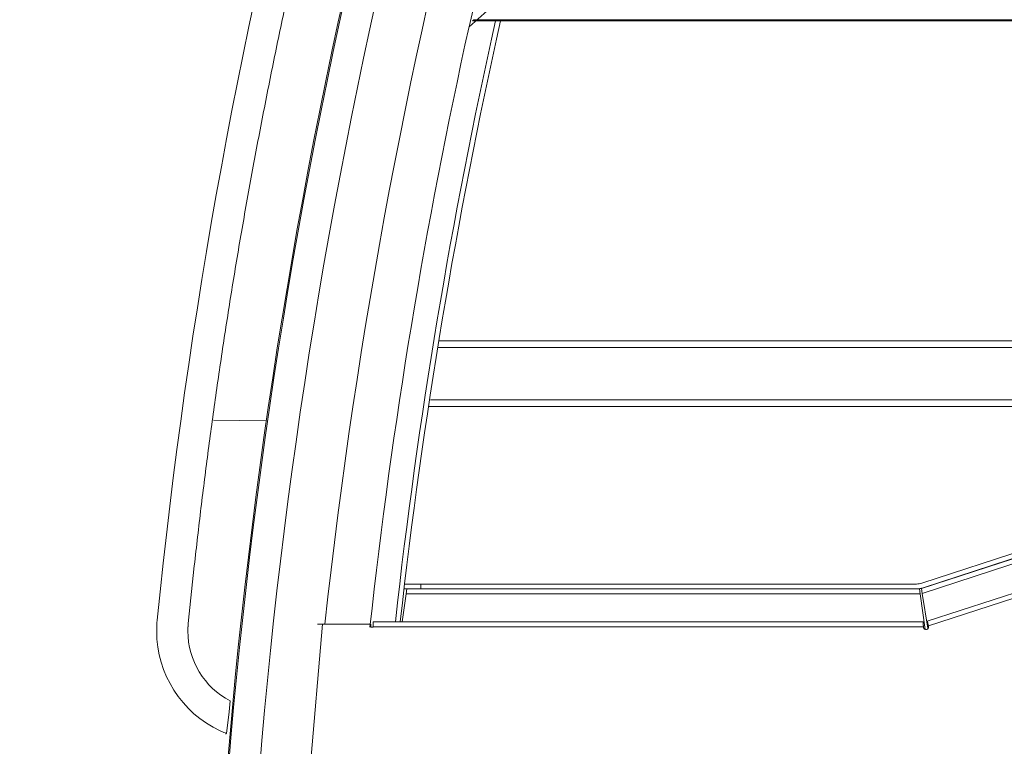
# Model space of a CAD drawing. Extents: x 0 to 59450, y 0 to 42050.
# Tile 207 of 256: x 34003 to 34602, y 30416 to 30858. Entities that reach past the tile are written whole.
import ezdxf

# ---------------------------------------------------------------- set-up
doc = ezdxf.new("R2010")
doc.units = 0
doc.header["$LTSCALE"] = 20
doc.header["$MEASUREMENT"] = 0
doc.layers.get('0').update_dxf_attribs({"linetype": 'CONTINUOUS'})
doc.layers.get('Defpoints').update_dxf_attribs({"linetype": 'CONTINUOUS'})
doc.dimstyles.new('DXF001', dxfattribs={"dimtxt": 3.1, "dimasz": 2, "dimexe": 2, "dimexo": 0.8, "dimgap": 0.09, "dimtad": 1, "dimdsep": 46, "dimtxsty": 'STANDARD', "dimcen": 0.09, "dimazin": 2, "dimtfac": 0.645161, "dimtdec": 4, "dimtmove": 0, "dimatfit": 3, "dimfxl": 1, "dimtvp": 0.66129, "dimtolj": 1, "dimtzin": 0, "dimarcsym": 0})

# ---------------------------------------------------------------- blocks, each defined once
blk = doc.blocks.new('_OPEN')
at = {"color": 0, "linetype": 'ByBlock', "lineweight": -2}
for p, q in [((-1, 0.166667), (0, 0)), ((0, 0), (-1, -0.166667)), ((0, 0), (-1, 0))]:
    blk.add_line(p, q, dxfattribs=at)
blk = doc.blocks.new('*D34')
at = {"color": 0, "linetype": 'Continuous', "lineweight": -2}
for p, q in [((37703.91, 31923.5), (32998.91, 31923.5)), ((33000.91, 29945.5), (33000.91, 31921.5)), ((35949.44, 29943.5), (32998.91, 29943.5))]:
    blk.add_line(p, q, dxfattribs=at)
at = {"layer": 'Defpoints', "color": 0, "linetype": 'Continuous'}
for p in [(33000.91, 31923.5), (37704.71, 31923.5), (35950.24, 29943.5)]:
    blk.add_point(p, dxfattribs=at)
at = {"color": 0, "linetype": 'Continuous', "lineweight": -2, "xscale": 2, "yscale": 2, "zscale": 2}
for p, rotation in [((33000.91, 31923.5), 90), ((33000.91, 29943.5), 270)]:
    blk.add_blockref('_OPEN', p, dxfattribs=dict(at, rotation=rotation))
at = {"color": 0, "linetype": 'Continuous', "lineweight": 13, "insert": (32960.82, 31107.4), "char_height": 80, "attachment_point": 5, "rotation": 90}
blk.add_mtext('\\A1;\\A1;1980', dxfattribs=at)

msp = doc.modelspace()

# ---------------------------------------------------------------- linework, layer by layer
at = {"color": 3, "linetype": 'Continuous', "lineweight": 13}
for p, q in [((34276.416, 30853.692), (34289.213, 30865.03)), ((34279.122, 30857.939), (34278.341, 30857.316)), ((34278.341, 30857.316), (35077.43, 30857.316)), ((34279.122, 30857.939), (35076.81, 30857.939)), ((35056.789, 30675.891), (34551.809, 30511.813)), ((34551.889, 30514.993), (35052.74, 30677.73)), ((34552.786, 30512.235), (35052.74, 30674.68)), ((34552.284, 30508.813), (35056.789, 30672.736)), ((34993.567, 30658.504), (34257.381, 30658.504)), ((34257.847, 30662.504), (34999.122, 30662.504)), ((35074.777, 30660.706), (34555.254, 30491.903)), ((34555.945, 30488.973), (35075.704, 30657.853)), ((34882.773, 30622.504), (34251.566, 30622.504)), ((34895.083, 30626.504), (34252.775, 30626.504)), ((34152.808, 30613.724), (34120.695, 30614.155)), ((34105.277, 30490.564), (34108.964, 30525.621)), ((34237.034, 30514.504), (34246.867, 30514.504)), ((34246.867, 30514.504), (34548.799, 30514.504)), ((34246.867, 30511.604), (34246.867, 30514.504)), ((34237.965, 30508.504), (34235.576, 30491.505)), ((34236.692, 30511.604), (34246.867, 30511.604)), ((34238.387, 30511.504), (34237.965, 30508.504)), ((34237.965, 30508.504), (34550.994, 30508.504)), ((34550.572, 30511.504), (34238.387, 30511.504)), ((34246.867, 30511.604), (34548.799, 30511.604)), ((34548.799, 30511.604), (34548.799, 30511.504)), ((34550.994, 30508.504), (34550.572, 30511.504)), ((34554.043, 30486.804), (34550.994, 30508.504)), ((34551.809, 30511.813), (34552.284, 30508.813)), ((34555.638, 30487.642), (34552.284, 30508.813)), ((34552.786, 30512.235), (34552.816, 30512.14)), ((34105.191, 30489.599), (34105.202, 30489.739)), ((34157.143, 30143.504), (34186.942, 30490.004)), ((34184.817, 30490.051), (34183.942, 30490.127)), ((34184.882, 30490.052), (34184.817, 30490.052)), ((34184.964, 30490.051), (34184.932, 30490.051)), ((34184.991, 30490.05), (34184.964, 30490.051)), ((34185.02, 30490.05), (34184.991, 30490.05)), ((34185.051, 30490.05), (34185.02, 30490.05)), ((34185.082, 30490.049), (34185.051, 30490.05)), ((34185.113, 30490.049), (34185.082, 30490.049)), ((34185.144, 30490.048), (34185.113, 30490.049)), ((34185.176, 30490.048), (34185.144, 30490.048)), ((34185.208, 30490.047), (34185.176, 30490.048)), ((34185.24, 30490.047), (34185.208, 30490.047)), ((34185.273, 30490.046), (34185.24, 30490.047)), ((34185.306, 30490.045), (34185.273, 30490.046)), ((34185.339, 30490.045), (34185.306, 30490.045)), ((34185.372, 30490.044), (34185.339, 30490.045)), ((34185.406, 30490.044), (34185.372, 30490.044)), ((34185.44, 30490.043), (34185.406, 30490.044)), ((34185.474, 30490.042), (34185.44, 30490.043)), ((34185.509, 30490.041), (34185.474, 30490.042)), ((34185.543, 30490.041), (34185.509, 30490.041)), ((34185.578, 30490.04), (34185.543, 30490.041)), ((34185.613, 30490.039), (34185.578, 30490.04)), ((34185.649, 30490.038), (34185.613, 30490.039)), ((34185.684, 30490.038), (34185.649, 30490.038)), ((34185.72, 30490.037), (34185.684, 30490.038)), ((34185.756, 30490.036), (34185.72, 30490.037)), ((34185.793, 30490.035), (34185.756, 30490.036)), ((34185.829, 30490.034), (34185.793, 30490.035)), ((34185.866, 30490.033), (34185.829, 30490.034)), ((34185.902, 30490.032), (34185.866, 30490.033)), ((34185.939, 30490.031), (34185.902, 30490.032)), ((34185.977, 30490.031), (34185.939, 30490.031)), ((34186.014, 30490.03), (34185.977, 30490.031)), ((34186.051, 30490.029), (34186.014, 30490.03)), ((34186.089, 30490.028), (34186.051, 30490.029)), ((34186.127, 30490.027), (34186.089, 30490.028)), ((34186.165, 30490.026), (34186.127, 30490.027)), ((34186.203, 30490.025), (34186.165, 30490.026)), ((34186.241, 30490.024), (34186.203, 30490.025)), ((34186.279, 30490.022), (34186.241, 30490.024)), ((34186.318, 30490.021), (34186.279, 30490.022)), ((34186.356, 30490.02), (34186.318, 30490.021)), ((34186.395, 30490.019), (34186.356, 30490.02)), ((34186.433, 30490.018), (34186.395, 30490.019)), ((34186.472, 30490.017), (34186.433, 30490.018)), ((34186.511, 30490.016), (34186.472, 30490.017)), ((34186.55, 30490.015), (34186.511, 30490.016)), ((34186.589, 30490.014), (34186.55, 30490.015)), ((34186.628, 30490.013), (34186.589, 30490.014)), ((34186.667, 30490.011), (34186.628, 30490.013)), ((34186.706, 30490.01), (34186.667, 30490.011)), ((34186.745, 30490.009), (34186.706, 30490.01)), ((34186.784, 30490.008), (34186.745, 30490.009)), ((34186.823, 30490.007), (34186.784, 30490.008)), ((34186.863, 30490.006), (34186.823, 30490.007)), ((34186.902, 30490.004), (34186.863, 30490.006)), ((34186.941, 30490.003), (34186.902, 30490.004)), ((34216.426, 30490.004), (34186.942, 30490.004)), ((34216.426, 30488.261), (34216.426, 30490.004)), ((34217.803, 30491.504), (34217.803, 30488.504)), ((34552.734, 30491.504), (34217.803, 30491.504)), ((34552.736, 30491.46), (34552.736, 30491.456)), ((34552.736, 30491.456), (34552.737, 30491.452)), ((34552.737, 30491.452), (34552.737, 30491.448)), ((34552.737, 30491.448), (34552.737, 30491.443)), ((34552.737, 30491.443), (34552.737, 30491.439)), ((34552.737, 30491.439), (34552.737, 30491.434)), ((34552.737, 30491.434), (34552.737, 30491.429)), ((34552.737, 30491.429), (34552.737, 30491.424)), ((34552.737, 30491.424), (34552.737, 30491.419)), ((34552.737, 30491.419), (34552.737, 30491.414)), ((34552.737, 30491.414), (34552.737, 30491.408)), ((34552.737, 30491.408), (34552.738, 30491.403)), ((34552.738, 30491.403), (34552.738, 30491.397)), ((34552.738, 30491.397), (34552.738, 30491.391)), ((34552.738, 30491.391), (34552.738, 30491.385)), ((34552.738, 30491.385), (34552.738, 30491.378)), ((34552.738, 30491.378), (34552.738, 30491.372)), ((34552.738, 30491.372), (34552.738, 30491.365)), ((34552.738, 30491.365), (34552.738, 30491.358)), ((34552.738, 30491.358), (34552.738, 30491.351)), ((34552.738, 30491.351), (34552.738, 30491.344)), ((34552.738, 30491.344), (34552.739, 30491.337)), ((34552.739, 30491.337), (34552.739, 30491.33)), ((34552.739, 30491.33), (34552.739, 30491.322)), ((34552.739, 30491.322), (34552.739, 30491.314)), ((34552.739, 30491.314), (34552.739, 30491.306)), ((34552.739, 30491.306), (34552.739, 30491.298)), ((34552.739, 30491.298), (34552.739, 30491.29)), ((34552.739, 30491.29), (34552.739, 30491.282)), ((34552.739, 30491.282), (34552.739, 30491.273)), ((34552.739, 30491.273), (34552.739, 30491.265)), ((34552.739, 30491.265), (34552.739, 30491.256)), ((34552.739, 30491.256), (34552.74, 30491.247)), ((34552.74, 30491.247), (34552.74, 30491.238)), ((34552.74, 30491.238), (34552.74, 30491.229)), ((34552.74, 30491.229), (34552.74, 30491.219)), ((34552.74, 30491.219), (34552.74, 30491.21)), ((34552.74, 30491.21), (34552.74, 30491.2)), ((34552.74, 30491.2), (34552.74, 30491.19)), ((34552.74, 30491.19), (34552.74, 30491.18)), ((34552.74, 30491.18), (34552.74, 30491.17)), ((34552.74, 30491.17), (34552.74, 30491.159)), ((34552.74, 30491.159), (34552.741, 30491.149)), ((34552.741, 30491.149), (34552.741, 30491.138)), ((34552.741, 30491.138), (34552.741, 30491.128)), ((34552.741, 30491.128), (34552.741, 30491.117)), ((34552.741, 30491.117), (34552.741, 30491.106)), ((34552.741, 30491.106), (34552.741, 30491.094)), ((34552.741, 30491.094), (34552.741, 30491.083)), ((34552.741, 30491.083), (34552.741, 30491.072)), ((34552.741, 30491.072), (34552.741, 30491.06)), ((34552.741, 30491.06), (34552.741, 30491.048)), ((34552.741, 30491.048), (34552.742, 30491.036)), ((34552.742, 30491.036), (34552.742, 30491.024)), ((34552.742, 30491.024), (34552.742, 30491.012)), ((34552.742, 30491.012), (34552.742, 30491)), ((34552.742, 30491), (34552.742, 30490.987)), ((34552.742, 30490.987), (34552.742, 30490.975)), ((34552.742, 30490.975), (34552.742, 30490.962)), ((34552.742, 30490.962), (34552.742, 30490.949)), ((34552.742, 30490.949), (34552.742, 30490.936)), ((34552.742, 30490.936), (34552.742, 30490.923)), ((34552.742, 30490.923), (34552.742, 30490.91)), ((34552.742, 30490.91), (34552.743, 30490.896)), ((34552.743, 30490.896), (34552.743, 30490.883)), ((34552.743, 30490.883), (34552.743, 30490.869)), ((34552.743, 30490.869), (34552.743, 30490.855)), ((34552.743, 30490.855), (34552.743, 30490.841)), ((34552.743, 30490.841), (34552.743, 30490.827)), ((34552.743, 30490.827), (34552.743, 30490.813)), ((34552.743, 30490.813), (34552.743, 30490.799)), ((34552.743, 30490.799), (34552.743, 30490.784)), ((34552.743, 30490.784), (34552.743, 30490.77)), ((34552.743, 30490.77), (34552.744, 30490.755)), ((34552.744, 30490.755), (34552.744, 30490.74)), ((34552.744, 30490.74), (34552.744, 30490.725)), ((34552.744, 30490.725), (34552.744, 30490.71)), ((34552.744, 30490.71), (34552.744, 30490.695)), ((34552.744, 30490.695), (34552.744, 30490.68)), ((34552.744, 30490.68), (34552.744, 30490.664)), ((34552.744, 30490.664), (34552.744, 30490.648)), ((34552.744, 30490.648), (34552.744, 30490.635)), ((34552.744, 30490.635), (34552.745, 30490.617)), ((34552.745, 30490.589), (34552.746, 30490.552)), ((34552.752, 30490.5), (34552.751, 30490.507)), ((34552.754, 30490.491), (34552.752, 30490.5)), ((34552.755, 30490.482), (34552.754, 30490.491)), ((34552.756, 30490.473), (34552.755, 30490.482)), ((34552.757, 30490.464), (34552.756, 30490.473)), ((34552.759, 30490.455), (34552.757, 30490.464)), ((34552.76, 30490.446), (34552.759, 30490.455)), ((34552.761, 30490.437), (34552.76, 30490.446)), ((34552.762, 30490.427), (34552.761, 30490.437)), ((34552.764, 30490.418), (34552.762, 30490.427)), ((34552.765, 30490.409), (34552.764, 30490.418)), ((34552.766, 30490.4), (34552.765, 30490.409)), ((34552.767, 30490.39), (34552.766, 30490.4)), ((34552.769, 30490.381), (34552.767, 30490.39)), ((34552.77, 30490.372), (34552.769, 30490.381)), ((34552.771, 30490.362), (34552.77, 30490.372)), ((34552.772, 30490.353), (34552.771, 30490.362)), ((34552.774, 30490.344), (34552.772, 30490.353)), ((34552.775, 30490.334), (34552.774, 30490.344)), ((34552.776, 30490.325), (34552.775, 30490.334)), ((34552.778, 30490.315), (34552.776, 30490.325)), ((34552.779, 30490.306), (34552.778, 30490.315)), ((34552.78, 30490.296), (34552.779, 30490.306)), ((34552.781, 30490.286), (34552.78, 30490.296)), ((34552.783, 30490.277), (34552.781, 30490.286)), ((34552.784, 30490.267), (34552.783, 30490.277)), ((34552.785, 30490.258), (34552.784, 30490.267)), ((34552.786, 30490.248), (34552.785, 30490.258)), ((34552.788, 30490.238), (34552.786, 30490.248)), ((34552.789, 30490.229), (34552.788, 30490.238)), ((34552.79, 30490.219), (34552.789, 30490.229)), ((34552.791, 30490.209), (34552.79, 30490.219)), ((34552.793, 30490.199), (34552.791, 30490.209)), ((34552.794, 30490.19), (34552.793, 30490.199)), ((34552.795, 30490.18), (34552.794, 30490.19)), ((34552.796, 30490.17), (34552.795, 30490.18)), ((34552.798, 30490.16), (34552.796, 30490.17)), ((34552.799, 30490.15), (34552.798, 30490.16)), ((34552.8, 30490.14), (34552.799, 30490.15)), ((34552.801, 30490.13), (34552.8, 30490.14)), ((34552.803, 30490.12), (34552.801, 30490.13)), ((34552.804, 30490.11), (34552.803, 30490.12)), ((34552.805, 30490.1), (34552.804, 30490.11)), ((34552.806, 30490.09), (34552.805, 30490.1)), ((34552.808, 30490.08), (34552.806, 30490.09)), ((34552.809, 30490.07), (34552.808, 30490.08)), ((34552.81, 30490.06), (34552.809, 30490.07)), ((34552.811, 30490.05), (34552.81, 30490.06)), ((34552.812, 30490.04), (34552.811, 30490.05)), ((34552.814, 30490.03), (34552.812, 30490.04)), ((34552.815, 30490.02), (34552.814, 30490.03)), ((34552.816, 30490.009), (34552.815, 30490.02)), ((34552.817, 30489.999), (34552.816, 30490.009)), ((34552.819, 30489.989), (34552.817, 30489.999)), ((34552.82, 30489.979), (34552.819, 30489.989)), ((34552.821, 30489.968), (34552.82, 30489.979)), ((34552.822, 30489.958), (34552.821, 30489.968)), ((34552.824, 30489.948), (34552.822, 30489.958)), ((34552.825, 30489.937), (34552.824, 30489.948)), ((34552.826, 30489.927), (34552.825, 30489.937)), ((34552.827, 30489.917), (34552.826, 30489.927)), ((34552.829, 30489.906), (34552.827, 30489.917)), ((34552.83, 30489.896), (34552.829, 30489.906)), ((34552.831, 30489.885), (34552.83, 30489.896)), ((34552.832, 30489.875), (34552.831, 30489.885)), ((34552.834, 30489.864), (34552.832, 30489.875)), ((34552.835, 30489.854), (34552.834, 30489.864)), ((34552.836, 30489.843), (34552.835, 30489.854)), ((34552.837, 30489.833), (34552.836, 30489.843)), ((34552.839, 30489.822), (34552.837, 30489.833)), ((34552.84, 30489.811), (34552.839, 30489.822)), ((34552.841, 30489.801), (34552.84, 30489.811)), ((34552.842, 30489.79), (34552.841, 30489.801)), ((34552.844, 30489.779), (34552.842, 30489.79)), ((34552.845, 30489.769), (34552.844, 30489.779)), ((34552.846, 30489.758), (34552.845, 30489.769)), ((34552.847, 30489.747), (34552.846, 30489.758)), ((34552.849, 30489.736), (34552.847, 30489.747)), ((34552.85, 30489.726), (34552.849, 30489.736)), ((34552.851, 30489.715), (34552.85, 30489.726)), ((34552.852, 30489.704), (34552.851, 30489.715)), ((34552.854, 30489.693), (34552.852, 30489.704)), ((34552.855, 30489.682), (34552.854, 30489.693)), ((34552.856, 30489.671), (34552.855, 30489.682)), ((34552.857, 30489.66), (34552.856, 30489.671)), ((34552.859, 30489.649), (34552.857, 30489.66)), ((34552.86, 30489.638), (34552.859, 30489.649)), ((34552.861, 30489.627), (34552.86, 30489.638)), ((34552.862, 30489.616), (34552.861, 30489.627)), ((34552.864, 30489.605), (34552.862, 30489.616)), ((34552.865, 30489.594), (34552.864, 30489.605)), ((34552.866, 30489.583), (34552.865, 30489.594)), ((34552.867, 30489.572), (34552.866, 30489.583)), ((34552.869, 30489.561), (34552.867, 30489.572)), ((34552.87, 30489.549), (34552.869, 30489.561)), ((34552.871, 30489.538), (34552.87, 30489.549)), ((34552.872, 30489.527), (34552.871, 30489.538)), ((34552.874, 30489.516), (34552.872, 30489.527)), ((34552.875, 30489.504), (34552.874, 30489.516)), ((34552.876, 30489.493), (34552.875, 30489.504)), ((34552.877, 30489.482), (34552.876, 30489.493)), ((34552.879, 30489.47), (34552.877, 30489.482)), ((34552.88, 30489.459), (34552.879, 30489.47)), ((34552.881, 30489.448), (34552.88, 30489.459)), ((34552.882, 30489.437), (34552.881, 30489.448)), ((34552.884, 30489.425), (34552.882, 30489.437)), ((34552.885, 30489.414), (34552.884, 30489.425)), ((34552.886, 30489.402), (34552.885, 30489.414)), ((34552.887, 30489.391), (34552.886, 30489.402)), ((34552.889, 30489.38), (34552.887, 30489.391)), ((34552.89, 30489.368), (34552.889, 30489.38)), ((34552.891, 30489.357), (34552.89, 30489.368)), ((34552.892, 30489.346), (34552.891, 30489.357)), ((34552.894, 30489.334), (34552.892, 30489.346)), ((34552.895, 30489.323), (34552.894, 30489.334)), ((34552.896, 30489.311), (34552.895, 30489.323)), ((34552.897, 30489.3), (34552.896, 30489.311)), ((34552.899, 30489.288), (34552.897, 30489.3)), ((34552.9, 30489.277), (34552.899, 30489.288)), ((34552.901, 30489.265), (34552.9, 30489.277)), ((34552.902, 30489.254), (34552.901, 30489.265)), ((34552.904, 30489.243), (34552.902, 30489.254)), ((34552.905, 30489.231), (34552.904, 30489.243)), ((34552.906, 30489.22), (34552.905, 30489.231)), ((34552.907, 30489.208), (34552.906, 30489.22)), ((34552.909, 30489.197), (34552.907, 30489.208)), ((34552.91, 30489.185), (34552.909, 30489.197)), ((34552.911, 30489.174), (34552.91, 30489.185)), ((34552.912, 30489.162), (34552.911, 30489.174)), ((34552.914, 30489.15), (34552.912, 30489.162)), ((34552.915, 30489.139), (34552.914, 30489.15)), ((34552.916, 30489.127), (34552.915, 30489.139)), ((34552.917, 30489.116), (34552.916, 30489.127)), ((34552.919, 30489.104), (34552.917, 30489.116)), ((34552.92, 30489.093), (34552.919, 30489.104)), ((34552.921, 30489.081), (34552.92, 30489.093)), ((34552.922, 30489.07), (34552.921, 30489.081)), ((34552.924, 30489.058), (34552.922, 30489.07)), ((34552.925, 30489.046), (34552.924, 30489.058)), ((34552.926, 30489.035), (34552.925, 30489.046)), ((34552.927, 30489.023), (34552.926, 30489.035)), ((34552.929, 30489.011), (34552.927, 30489.023)), ((34552.93, 30489), (34552.929, 30489.011)), ((34552.931, 30488.988), (34552.93, 30489)), ((34552.932, 30488.976), (34552.931, 30488.988)), ((34552.934, 30488.965), (34552.932, 30488.976)), ((34552.935, 30488.953), (34552.934, 30488.965)), ((34552.936, 30488.941), (34552.935, 30488.953)), ((34552.937, 30488.93), (34552.936, 30488.941)), ((34552.939, 30488.918), (34552.937, 30488.93)), ((34552.94, 30488.906), (34552.939, 30488.918)), ((34552.941, 30488.895), (34552.94, 30488.906)), ((34552.942, 30488.883), (34552.941, 30488.895)), ((34552.944, 30488.871), (34552.942, 30488.883)), ((34552.945, 30488.86), (34552.944, 30488.871)), ((34552.946, 30488.848), (34552.945, 30488.86)), ((34552.947, 30488.836), (34552.946, 30488.848)), ((34552.949, 30488.824), (34552.947, 30488.836)), ((34552.95, 30488.813), (34552.949, 30488.824)), ((34552.951, 30488.801), (34552.95, 30488.813)), ((34552.952, 30488.789), (34552.951, 30488.801)), ((34552.954, 30488.777), (34552.952, 30488.789)), ((34552.955, 30488.765), (34552.954, 30488.777)), ((34552.956, 30488.754), (34552.955, 30488.765)), ((34555.255, 30491.899), (34555.255, 30491.9)), ((34555.255, 30491.898), (34555.255, 30491.899)), ((34555.265, 30491.864), (34555.264, 30491.868)), ((34555.266, 30491.861), (34555.265, 30491.864)), ((34555.267, 30491.857), (34555.266, 30491.861)), ((34555.268, 30491.853), (34555.267, 30491.857)), ((34555.269, 30491.849), (34555.268, 30491.853)), ((34555.271, 30491.845), (34555.269, 30491.849)), ((34555.272, 30491.84), (34555.271, 30491.845)), ((34555.273, 30491.836), (34555.272, 30491.84)), ((34555.275, 30491.831), (34555.273, 30491.836)), ((34555.276, 30491.826), (34555.275, 30491.831)), ((34555.278, 30491.821), (34555.276, 30491.826)), ((34555.279, 30491.816), (34555.278, 30491.821)), ((34555.281, 30491.811), (34555.279, 30491.816)), ((34555.282, 30491.806), (34555.281, 30491.811)), ((34555.284, 30491.8), (34555.282, 30491.806)), ((34555.286, 30491.794), (34555.284, 30491.8)), ((34555.288, 30491.788), (34555.286, 30491.794)), ((34555.29, 30491.782), (34555.288, 30491.788)), ((34555.292, 30491.776), (34555.29, 30491.782)), ((34555.293, 30491.77), (34555.292, 30491.776)), ((34555.295, 30491.763), (34555.293, 30491.77)), ((34555.298, 30491.757), (34555.295, 30491.763)), ((34555.3, 30491.75), (34555.298, 30491.757)), ((34555.302, 30491.743), (34555.3, 30491.75)), ((34555.304, 30491.736), (34555.302, 30491.743)), ((34555.306, 30491.729), (34555.304, 30491.736)), ((34555.309, 30491.721), (34555.306, 30491.729)), ((34555.311, 30491.714), (34555.309, 30491.721)), ((34555.313, 30491.706), (34555.311, 30491.714)), ((34555.316, 30491.698), (34555.313, 30491.706)), ((34555.318, 30491.69), (34555.316, 30491.698)), ((34555.321, 30491.682), (34555.318, 30491.69)), ((34555.323, 30491.674), (34555.321, 30491.682)), ((34555.326, 30491.666), (34555.323, 30491.674)), ((34555.329, 30491.657), (34555.326, 30491.666)), ((34555.331, 30491.648), (34555.329, 30491.657)), ((34555.334, 30491.639), (34555.331, 30491.648)), ((34555.337, 30491.63), (34555.334, 30491.639)), ((34555.34, 30491.621), (34555.337, 30491.63)), ((34555.343, 30491.612), (34555.34, 30491.621)), ((34555.346, 30491.603), (34555.343, 30491.612)), ((34555.349, 30491.593), (34555.346, 30491.603)), ((34555.352, 30491.583), (34555.349, 30491.593)), ((34555.355, 30491.573), (34555.352, 30491.583)), ((34555.358, 30491.564), (34555.355, 30491.573)), ((34555.361, 30491.553), (34555.358, 30491.564)), ((34555.364, 30491.543), (34555.361, 30491.553)), ((34555.368, 30491.533), (34555.364, 30491.543)), ((34555.371, 30491.522), (34555.368, 30491.533)), ((34555.374, 30491.512), (34555.371, 30491.522)), ((34555.378, 30491.501), (34555.374, 30491.512)), ((34555.381, 30491.49), (34555.378, 30491.501)), ((34555.385, 30491.479), (34555.381, 30491.49)), ((34555.388, 30491.467), (34555.385, 30491.479)), ((34555.392, 30491.456), (34555.388, 30491.467)), ((34555.396, 30491.445), (34555.392, 30491.456)), ((34555.399, 30491.433), (34555.396, 30491.445)), ((34555.403, 30491.421), (34555.399, 30491.433)), ((34555.407, 30491.409), (34555.403, 30491.421)), ((34555.41, 30491.397), (34555.407, 30491.409)), ((34555.414, 30491.385), (34555.41, 30491.397)), ((34555.418, 30491.373), (34555.414, 30491.385)), ((34555.422, 30491.361), (34555.418, 30491.373)), ((34555.426, 30491.348), (34555.422, 30491.361)), ((34555.43, 30491.335), (34555.426, 30491.348)), ((34555.434, 30491.323), (34555.43, 30491.335)), ((34555.438, 30491.31), (34555.434, 30491.323)), ((34555.442, 30491.297), (34555.438, 30491.31)), ((34555.447, 30491.283), (34555.442, 30491.297)), ((34555.451, 30491.27), (34555.447, 30491.283)), ((34555.455, 30491.257), (34555.451, 30491.27)), ((34555.459, 30491.243), (34555.455, 30491.257)), ((34555.464, 30491.23), (34555.459, 30491.243)), ((34555.468, 30491.216), (34555.464, 30491.23)), ((34555.472, 30491.202), (34555.468, 30491.216)), ((34555.477, 30491.188), (34555.472, 30491.202)), ((34555.481, 30491.174), (34555.477, 30491.188)), ((34555.486, 30491.16), (34555.481, 30491.174)), ((34555.49, 30491.145), (34555.486, 30491.16)), ((34555.495, 30491.131), (34555.49, 30491.145)), ((34555.5, 30491.116), (34555.495, 30491.131)), ((34555.504, 30491.101), (34555.5, 30491.116)), ((34555.509, 30491.087), (34555.504, 30491.101)), ((34555.514, 30491.072), (34555.509, 30491.087)), ((34555.518, 30491.057), (34555.514, 30491.072)), ((34555.523, 30491.041), (34555.518, 30491.057)), ((34555.528, 30491.026), (34555.523, 30491.041)), ((34555.533, 30491.011), (34555.528, 30491.026)), ((34555.538, 30490.995), (34555.533, 30491.011)), ((34555.538, 30490.995), (34555.539, 30490.986)), ((34555.539, 30490.986), (34555.541, 30490.978)), ((34555.541, 30490.978), (34555.542, 30490.969)), ((34555.542, 30490.969), (34555.544, 30490.96)), ((34555.544, 30490.96), (34555.546, 30490.951)), ((34555.546, 30490.951), (34555.547, 30490.943)), ((34555.547, 30490.943), (34555.549, 30490.934)), ((34555.549, 30490.934), (34555.55, 30490.925)), ((34555.55, 30490.925), (34555.552, 30490.916)), ((34555.552, 30490.916), (34555.554, 30490.907)), ((34555.554, 30490.907), (34555.555, 30490.898)), ((34555.555, 30490.898), (34555.557, 30490.889)), ((34555.557, 30490.889), (34555.558, 30490.88)), ((34555.558, 30490.88), (34555.56, 30490.871)), ((34555.56, 30490.871), (34555.562, 30490.862)), ((34555.562, 30490.862), (34555.563, 30490.853)), ((34555.563, 30490.853), (34555.565, 30490.844)), ((34555.565, 30490.844), (34555.567, 30490.835)), ((34555.567, 30490.835), (34555.568, 30490.825)), ((34555.568, 30490.825), (34555.57, 30490.816)), ((34555.57, 30490.816), (34555.572, 30490.807)), ((34555.572, 30490.807), (34555.573, 30490.798)), ((34555.573, 30490.798), (34555.575, 30490.788)), ((34555.575, 30490.788), (34555.577, 30490.779)), ((34555.577, 30490.779), (34555.579, 30490.77)), ((34555.579, 30490.77), (34555.58, 30490.761)), ((34555.58, 30490.761), (34555.582, 30490.751)), ((34555.582, 30490.751), (34555.584, 30490.742)), ((34555.584, 30490.742), (34555.585, 30490.732)), ((34555.585, 30490.732), (34555.587, 30490.723)), ((34555.587, 30490.723), (34555.589, 30490.713)), ((34555.589, 30490.713), (34555.591, 30490.704)), ((34555.591, 30490.704), (34555.593, 30490.694)), ((34555.593, 30490.694), (34555.594, 30490.685)), ((34555.594, 30490.685), (34555.596, 30490.675)), ((34555.596, 30490.675), (34555.598, 30490.666)), ((34555.598, 30490.666), (34555.6, 30490.656)), ((34555.6, 30490.656), (34555.602, 30490.647)), ((34555.602, 30490.647), (34555.603, 30490.637)), ((34555.603, 30490.637), (34555.605, 30490.627)), ((34555.605, 30490.627), (34555.607, 30490.618)), ((34555.607, 30490.618), (34555.609, 30490.608)), ((34555.609, 30490.608), (34555.611, 30490.598)), ((34555.611, 30490.598), (34555.613, 30490.588)), ((34555.613, 30490.588), (34555.615, 30490.578)), ((34555.615, 30490.578), (34555.616, 30490.569)), ((34555.616, 30490.569), (34555.618, 30490.559)), ((34555.618, 30490.559), (34555.62, 30490.549)), ((34555.62, 30490.549), (34555.622, 30490.539)), ((34555.622, 30490.539), (34555.624, 30490.529)), ((34555.624, 30490.529), (34555.626, 30490.519)), ((34555.626, 30490.519), (34555.628, 30490.509)), ((34555.628, 30490.509), (34555.63, 30490.499)), ((34555.63, 30490.499), (34555.632, 30490.489)), ((34555.632, 30490.489), (34555.634, 30490.479)), ((34555.634, 30490.479), (34555.636, 30490.469)), ((34555.636, 30490.469), (34555.638, 30490.459)), ((34555.638, 30490.459), (34555.64, 30490.449)), ((34555.64, 30490.449), (34555.642, 30490.439)), ((34555.642, 30490.439), (34555.644, 30490.429)), ((34555.644, 30490.429), (34555.646, 30490.418)), ((34555.646, 30490.418), (34555.648, 30490.408)), ((34555.648, 30490.408), (34555.65, 30490.398)), ((34555.65, 30490.398), (34555.652, 30490.388)), ((34555.652, 30490.388), (34555.654, 30490.377)), ((34555.654, 30490.377), (34555.656, 30490.367)), ((34555.656, 30490.367), (34555.658, 30490.357)), ((34555.658, 30490.357), (34555.66, 30490.346)), ((34555.66, 30490.346), (34555.662, 30490.336)), ((34555.662, 30490.336), (34555.664, 30490.326)), ((34555.664, 30490.326), (34555.666, 30490.315)), ((34555.666, 30490.315), (34555.668, 30490.305)), ((34555.668, 30490.305), (34555.67, 30490.294)), ((34555.67, 30490.294), (34555.672, 30490.284)), ((34555.672, 30490.284), (34555.674, 30490.273)), ((34555.674, 30490.273), (34555.677, 30490.263)), ((34555.677, 30490.263), (34555.679, 30490.252)), ((34555.679, 30490.252), (34555.681, 30490.241)), ((34555.681, 30490.241), (34555.683, 30490.231)), ((34555.683, 30490.231), (34555.685, 30490.22)), ((34555.685, 30490.22), (34555.687, 30490.209)), ((34555.687, 30490.209), (34555.689, 30490.199)), ((34555.689, 30490.199), (34555.692, 30490.188)), ((34555.692, 30490.188), (34555.694, 30490.177)), ((34555.694, 30490.177), (34555.696, 30490.166)), ((34555.696, 30490.166), (34555.698, 30490.156)), ((34555.698, 30490.156), (34555.7, 30490.145)), ((34555.7, 30490.145), (34555.702, 30490.134)), ((34555.702, 30490.134), (34555.705, 30490.123)), ((34555.705, 30490.123), (34555.707, 30490.112)), ((34555.707, 30490.112), (34555.709, 30490.101)), ((34555.709, 30490.101), (34555.711, 30490.09)), ((34555.711, 30490.09), (34555.714, 30490.079)), ((34555.714, 30490.079), (34555.716, 30490.069)), ((34555.716, 30490.069), (34555.718, 30490.058)), ((34555.718, 30490.058), (34555.72, 30490.047)), ((34555.72, 30490.047), (34555.722, 30490.036)), ((34555.722, 30490.036), (34555.725, 30490.025)), ((34555.725, 30490.025), (34555.727, 30490.014)), ((34555.727, 30490.014), (34555.729, 30490.003)), ((34555.729, 30490.003), (34555.731, 30489.992)), ((34555.731, 30489.992), (34555.734, 30489.981)), ((34555.734, 30489.981), (34555.736, 30489.97)), ((34555.736, 30489.97), (34555.738, 30489.959)), ((34555.738, 30489.959), (34555.74, 30489.948)), ((34555.74, 30489.948), (34555.743, 30489.937)), ((34555.743, 30489.937), (34555.745, 30489.926)), ((34555.745, 30489.926), (34555.747, 30489.915)), ((34555.747, 30489.915), (34555.75, 30489.904)), ((34555.75, 30489.904), (34555.752, 30489.893)), ((34555.752, 30489.893), (34555.754, 30489.882)), ((34555.754, 30489.882), (34555.756, 30489.87)), ((34555.756, 30489.87), (34555.759, 30489.859)), ((34555.759, 30489.859), (34555.761, 30489.848)), ((34555.761, 30489.848), (34555.763, 30489.837)), ((34555.763, 30489.837), (34555.766, 30489.826)), ((34555.766, 30489.826), (34555.768, 30489.815)), ((34555.768, 30489.815), (34555.77, 30489.804)), ((34555.77, 30489.804), (34555.773, 30489.792)), ((34555.773, 30489.792), (34555.775, 30489.781)), ((34555.775, 30489.781), (34555.777, 30489.77)), ((34555.777, 30489.77), (34555.78, 30489.759)), ((34555.78, 30489.759), (34555.782, 30489.748)), ((34555.782, 30489.748), (34555.784, 30489.736)), ((34555.784, 30489.736), (34555.787, 30489.725)), ((34555.787, 30489.725), (34555.789, 30489.714)), ((34555.789, 30489.714), (34555.791, 30489.703)), ((34555.791, 30489.703), (34555.794, 30489.691)), ((34555.794, 30489.691), (34555.796, 30489.68)), ((34555.796, 30489.68), (34555.798, 30489.669)), ((34555.798, 30489.669), (34555.801, 30489.658)), ((34555.801, 30489.658), (34555.803, 30489.646)), ((34555.803, 30489.646), (34555.806, 30489.635)), ((34555.806, 30489.635), (34555.808, 30489.624)), ((34555.808, 30489.624), (34555.81, 30489.612)), ((34555.81, 30489.612), (34555.813, 30489.601)), ((34555.813, 30489.601), (34555.815, 30489.589)), ((34555.815, 30489.589), (34555.817, 30489.578)), ((34555.817, 30489.578), (34555.82, 30489.567)), ((34555.82, 30489.567), (34555.822, 30489.555)), ((34555.822, 30489.555), (34555.825, 30489.544)), ((34555.825, 30489.544), (34555.827, 30489.532)), ((34555.827, 30489.532), (34555.829, 30489.521)), ((34555.829, 30489.521), (34555.832, 30489.51)), ((34555.832, 30489.51), (34555.834, 30489.498)), ((34555.834, 30489.498), (34555.837, 30489.487)), ((34555.837, 30489.487), (34555.839, 30489.475)), ((34555.839, 30489.475), (34555.841, 30489.464)), ((34555.841, 30489.464), (34555.844, 30489.452)), ((34555.844, 30489.452), (34555.846, 30489.441)), ((34555.846, 30489.441), (34555.849, 30489.429)), ((34555.849, 30489.429), (34555.851, 30489.418)), ((34555.851, 30489.418), (34555.854, 30489.406)), ((34555.854, 30489.406), (34555.856, 30489.395)), ((34555.856, 30489.395), (34555.859, 30489.383)), ((34555.859, 30489.383), (34555.861, 30489.372)), ((34555.861, 30489.372), (34555.863, 30489.36)), ((34555.863, 30489.36), (34555.866, 30489.348)), ((34555.866, 30489.348), (34555.868, 30489.337)), ((34555.868, 30489.337), (34555.871, 30489.325)), ((34555.871, 30489.325), (34555.873, 30489.313)), ((34555.873, 30489.313), (34555.876, 30489.302)), ((34555.876, 30489.302), (34555.878, 30489.29)), ((34555.878, 30489.29), (34555.881, 30489.279)), ((34555.881, 30489.279), (34555.883, 30489.267)), ((34555.883, 30489.267), (34555.886, 30489.255)), ((34555.886, 30489.255), (34555.888, 30489.244)), ((34555.888, 30489.244), (34555.891, 30489.232)), ((34555.891, 30489.232), (34555.893, 30489.22)), ((34555.893, 30489.22), (34555.895, 30489.208)), ((34555.895, 30489.208), (34555.898, 30489.197)), ((34555.898, 30489.197), (34555.9, 30489.185)), ((34555.9, 30489.185), (34555.903, 30489.173)), ((34555.903, 30489.173), (34555.905, 30489.161)), ((34555.905, 30489.161), (34555.908, 30489.15)), ((34555.908, 30489.15), (34555.91, 30489.138)), ((34555.91, 30489.138), (34555.913, 30489.126)), ((34555.913, 30489.126), (34555.915, 30489.114)), ((34555.915, 30489.114), (34555.918, 30489.103)), ((34555.918, 30489.103), (34555.92, 30489.091)), ((34555.92, 30489.091), (34555.923, 30489.079)), ((34555.923, 30489.079), (34555.925, 30489.067)), ((34555.93, 30489.044), (34555.932, 30489.033)), ((34555.945, 30488.973), (34556.028, 30488.452)), ((34105.04, 30485.798), (34105.04, 30485.954)), ((34217.803, 30488.261), (34216.426, 30488.261)), ((34217.803, 30488.504), (34217.803, 30488.261)), ((34217.803, 30488.504), (34552.982, 30488.504)), ((34552.957, 30488.742), (34552.956, 30488.754)), ((34552.959, 30488.73), (34552.957, 30488.742)), ((34552.96, 30488.718), (34552.959, 30488.73)), ((34552.961, 30488.706), (34552.96, 30488.718)), ((34552.962, 30488.694), (34552.961, 30488.706)), ((34552.964, 30488.683), (34552.962, 30488.694)), ((34552.965, 30488.671), (34552.964, 30488.683)), ((34552.966, 30488.659), (34552.965, 30488.671)), ((34552.967, 30488.647), (34552.966, 30488.659)), ((34552.969, 30488.635), (34552.967, 30488.647)), ((34552.97, 30488.623), (34552.969, 30488.635)), ((34552.971, 30488.611), (34552.97, 30488.623)), ((34552.973, 30488.6), (34552.971, 30488.611)), ((34552.974, 30488.588), (34552.973, 30488.6)), ((34552.975, 30488.576), (34552.974, 30488.588)), ((34552.976, 30488.564), (34552.975, 30488.576)), ((34552.978, 30488.552), (34552.976, 30488.564)), ((34552.979, 30488.54), (34552.978, 30488.552)), ((34552.98, 30488.528), (34552.979, 30488.54)), ((34552.982, 30488.516), (34552.98, 30488.528)), ((34552.983, 30488.504), (34552.982, 30488.516)), ((34553.065, 30487.982), (34552.982, 30488.504)), ((34130.081, 30436.638), (34130.83, 30443.342)), ((34128.614, 30423.517), (34130.081, 30436.638)), ((34128.284, 30423.647), (34128.22, 30423.079))]:
    msp.add_line(p, q, dxfattribs=at)
for centre, radius, start, end in [((37458.609, 30155.796), 3389, 155.463, 174.29894), ((37610.526, 30115.557), 3493.42, 156.00806, 175.28526), ((37610.526, 30115.557), 3492.648, 156.00806, 175.28526), ((37610.526, 30115.557), 3473.722, 156.00806, 175.28526), ((37610.526, 30115.557), 3442.5, 156.01043, 173.75455), ((37484.778, 30149.799), 3396.842, 167.585248, 168.200704), ((41255.2, 29277.704), 7154.52, 167.1017366, 167.2746012), ((37610.526, 30115.557), 3400, 167.39875, 173.6506), ((37610.526, 30115.557), 3397, 167.38744, 173.64497), ((37610.526, 30115.557), 3415, 167.51674, 173.73343), ((37487.627, 30150.276), 3399.534, 168.218396, 168.831342), ((37485.983, 30150.157), 3397.944, 168.824018, 169.435283), ((37489.408, 30150.604), 3401.23, 169.453258, 170.061863), ((37485.915, 30150.773), 3397.76, 170.054509, 170.661722), ((37485.021, 30151.965), 3396.684, 170.679104, 171.284384), ((37487.55, 30151.144), 3399.308, 171.277174, 171.879931), ((37504.559, 30149.901), 3416.323, 171.899574, 172.497178), ((37483.329, 30152.263), 3394.966, 172.489924, 173.089163), ((37431.589, 30159.117), 3342.778, 173.099073, 173.70539), ((34548.799, 30524.504), 10, 270, 288), ((34548.799, 30524.504), 12.9, 270, 288), ((34548.799, 30524.504), 13, 270, 287.93079), ((34153.041, 30485.797), 67, 174.29894, 180), ((34152.686, 30485.834), 47.644, 176.432202, 176.624848), ((34153.914, 30485.727), 48.877, 176.209218, 176.396463), ((34157.107, 30485.532), 52.076, 176.052923, 176.227818), ((34152.935, 30485.823), 47.894, 175.863013, 176.056579), ((34146.073, 30486.293), 41.015, 175.594204, 175.825766), ((34155.937, 30485.599), 50.904, 175.493885, 175.669208), ((34146.841, 30486.283), 41.782, 175.007054, 175.255884), ((34142.45, 30486.655), 37.376, 174.559483, 174.988662), ((34205.351, 30480.986), 100.531, 174.53279, 174.741959), ((34184.599, 30459.468), 30.585, 89.377049, 89.470158), ((34552.718, 30491.5), 0.0162, 3.92965, 7.491536), ((34552.71, 30491.496), 0.0254, 9.045782, 11.56391), ((34552.694, 30491.496), 0.0412, 3.492854, 5.304557), ((34552.675, 30491.489), 0.061, 7.465381, 8.794822), ((34552.642, 30491.491), 0.0932, 3.083602, 4.069068), ((34552.595, 30491.487), 0.141, 2.812909, 3.546751), ((34552.536, 30491.482), 0.2, 2.740024, 3.285551), ((34552.446, 30491.476), 0.29, 2.66439, 3.060421), ((34552.276, 30491.469), 0.46, 2.346248, 2.632857), ((34552.044, 30491.458), 0.692, 2.286492, 2.485396), ((34551.765, 30491.447), 0.971, 2.125865, 2.279332), ((34551.607, 30491.439), 1.13, 2.052595, 2.189598), ((34551.366, 30491.431), 1.371, 1.914288, 2.03558), ((34551.084, 30491.422), 1.653, 1.793867, 1.901354), ((34550.822, 30491.412), 1.915, 1.742026, 1.837795), ((34550.483, 30491.403), 2.254, 1.641448, 1.72792), ((34550.169, 30491.392), 2.569, 1.597524, 1.67563), ((34549.674, 30491.462), 3.063, 359.964454, 360.035546), ((34565.248, 30490.781), 12.504, 180.751159, 180.879928), ((34563.631, 30491.938), 10.973, 187.254433, 187.357086), ((34557.108, 30491.106), 4.397, 187.496055, 187.693231), ((34559.97, 30491.46), 7.281, 187.441599, 187.520173), ((34555.197, 30491.886), 0.0588, 16.190634, 17.207855), ((34555.991, 30492.107), 0.765, 195.890882, 195.99991), ((34555.886, 30492.064), 0.652, 194.863185, 194.99965), ((34555.898, 30492.045), 0.659, 193.164592, 193.316447), ((34555.94, 30492.072), 0.707, 194.663956, 194.82317), ((34555.934, 30492.093), 0.707, 196.6146, 196.783888), ((34556.017, 30492.105), 0.79, 195.866174, 196.024618), ((34556.261, 30492.137), 1.033, 193.967647, 194.10484), ((34556.403, 30492.217), 1.192, 196.200108, 196.320301), ((34556.7, 30492.308), 1.502, 196.450639, 196.558084), ((34556.931, 30492.356), 1.738, 195.897387, 195.993404), ((34557.183, 30492.472), 2.012, 197.198218, 197.284701), ((34557.538, 30492.533), 2.37, 196.15018, 196.228232), ((34557.923, 30492.595), 2.757, 195.219574, 195.290664), ((34549.888, 30487.764), 6.177, 12.069692, 12.18449), ((34548.468, 30487.557), 7.609, 11.265779, 11.354086), ((34552.07, 30488.277), 3.936, 10.881305, 11.079995), ((34553.234, 30488.487), 2.753, 10.717472, 11.156226), ((34548.822, 30487.625), 7.249, 10.713568, 10.932454), ((34152.881, 30485.797), 66.84, 180, 245.11779), ((34153.389, 30485.754), 48.35, 179.577626, 179.762967), ((34153.635, 30485.785), 48.595, 179.431808, 179.616335), ((34152.881, 30485.797), 47.84, 180, 242.55326), ((34153.777, 30485.786), 48.737, 179.250123, 179.434471), ((34153.686, 30485.759), 48.647, 179.031742, 179.216676), ((34153.675, 30485.762), 48.636, 178.850526, 179.035747), ((34153.68, 30485.797), 48.64, 178.706204, 178.891656), ((34153.671, 30485.77), 48.632, 178.488729, 178.674346), ((34153.687, 30485.745), 48.648, 178.273569, 178.459496), ((34153.668, 30485.781), 48.628, 178.129483, 178.315618), ((34153.681, 30485.758), 48.642, 177.915622, 178.102078), ((34153.679, 30485.764), 48.639, 177.73607, 177.922677), ((34153.694, 30485.771), 48.655, 177.558244, 177.74505), ((34153.677, 30485.78), 48.637, 177.380846, 177.56798), ((34153.58, 30485.763), 48.541, 177.167811, 177.355584), ((34153.725, 30485.765), 48.685, 176.991769, 177.17925), ((34153.962, 30485.728), 48.924, 176.776735, 176.963336), ((34153.614, 30485.762), 48.575, 176.604599, 176.793047), ((34554.546, 30488.217), 1.5, 189, 369), ((34152.881, 30485.797), 66.84, 245.11779, 247.82256), ((34152.881, 30485.797), 66.84, 247.82256, 248.71149)]:
    msp.add_arc(centre, radius, start, end, dxfattribs=at)

# ---------------------------------------------------------------- dimensions: what is measured, and where the dimension line sits
at = {"linetype": 'Continuous', "lineweight": 13}
dim = msp.add_linear_dim(base=(33000.915, 31923.504), p1=(35950.24, 29943.504), p2=(37704.706, 31923.504), angle=90, text='\\A1;1980', dimstyle='DXF001', override={"dimtxt": 80, "dimasz": 2, "dimblk1": 'OPEN', "dimblk2": 'OPEN', "dimsah": 1}, dxfattribs=at)
dim.commit()
dim.dimension.update_dxf_attribs({"geometry": '*D34', "text_midpoint": (33000.915, 31107.404), "dimtype": 160})

doc.saveas('drawing.dxf')
